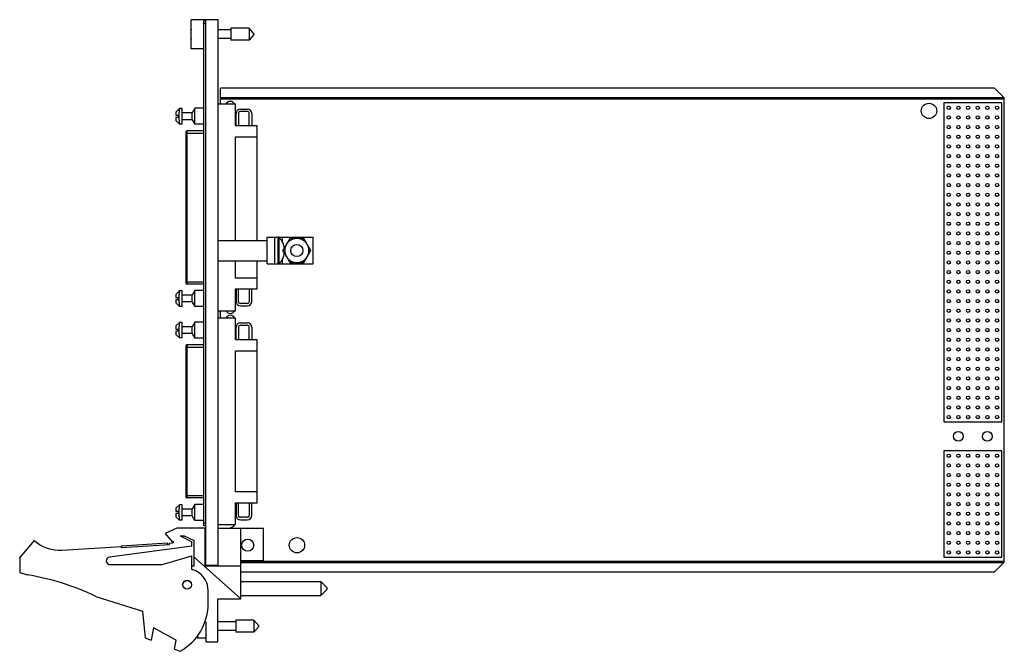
# Model space of a CAD drawing. Header units: inches. Extents: x 0 to 34, y 0 to 22.
# Tile 3 of 12: x 17.1 to 25.1, y 6.7 to 11.8. Entities that reach past the tile are written whole.
import ezdxf

# ---------------------------------------------------------------- set-up
doc = ezdxf.new("R2010")
doc.units = ezdxf.units.IN
doc.header["$LTSCALE"] = 1.87
doc.header["$MEASUREMENT"] = 0
doc.layers.get('0').update_dxf_attribs({"linetype": 'CONTINUOUS'})

msp = doc.modelspace()

# ---------------------------------------------------------------- linework, layer by layer
at = {"color": 7, "linetype": 'CONTINUOUS'}
for p, q in [((18.4671, 11.5621), (18.4671, 11.7991)), ((18.5871, 11.7991), (18.4671, 11.7991)), ((18.5721, 7.6786), (18.5721, 11.7886)), ((18.5871, 11.7886), (18.5721, 11.7886)), ((18.5871, 7.3556), (18.5871, 11.7991)), ((18.6871, 11.7986), (18.5871, 11.7986)), ((18.6871, 7.3486), (18.6871, 11.7986)), ((18.5871, 11.7686), (18.5721, 11.7686)), ((18.7908, 11.7156), (18.6871, 11.7156)), ((18.7908, 11.7298), (18.7908, 11.6314)), ((18.9388, 11.7298), (18.7908, 11.7298)), ((18.9388, 11.7298), (18.9388, 11.6314)), ((18.9801, 11.6806), (18.9388, 11.7298)), ((18.4671, 11.6944), (18.4647, 11.6944)), ((18.4647, 11.6668), (18.4671, 11.6668)), ((18.7908, 11.6455), (18.6871, 11.6455)), ((18.9388, 11.6314), (18.7908, 11.6314)), ((18.9801, 11.6806), (18.9388, 11.6314)), ((18.5721, 11.5621), (18.4671, 11.5621)), ((18.7071, 11.1108), (18.7071, 11.2416)), ((25.0081, 11.2416), (18.7071, 11.2416)), ((25.0081, 11.2416), (25.0871, 11.1626)), ((18.7071, 11.1662), (25.0834, 11.1662)), ((18.7071, 11.1606), (25.0871, 11.1606)), ((18.7071, 11.155), (25.0871, 11.155)), ((25.0871, 7.3836), (25.0871, 11.1626)), ((18.3441, 11.0472), (18.3727, 11.0759)), ((18.3727, 11.0759), (18.3727, 11.0759)), ((18.3951, 11.0759), (18.3727, 11.0759)), ((18.3951, 10.9489), (18.3951, 11.0759)), ((18.4981, 11.0774), (18.4751, 11.04)), ((18.4979, 10.9474), (18.4981, 11.0774)), ((18.5721, 11.0774), (18.4981, 11.0774)), ((18.8289, 11.1108), (18.6871, 11.1108)), ((18.8289, 10.9336), (18.8289, 11.1108)), ((18.8688, 11.0714), (18.9249, 11.0714)), ((25.0673, 11.1224), (24.5953, 11.1224)), ((24.5953, 11.1224), (24.5953, 8.5244)), ((25.0673, 8.5244), (25.0673, 11.1224)), ((18.3441, 11.0472), (18.3441, 11.0216)), ((18.3441, 11.0216), (18.3651, 11.0216)), ((18.3441, 11.0032), (18.3441, 10.9775)), ((18.3651, 11.0032), (18.3441, 11.0032)), ((18.3651, 11.0032), (18.3651, 11.0216)), ((18.4751, 11.0399), (18.3951, 11.0399)), ((18.4751, 10.9849), (18.3951, 10.9849)), ((18.4751, 10.9845), (18.4751, 11.04)), ((18.4751, 10.9845), (18.4979, 10.9474)), ((18.8329, 10.9336), (18.8329, 11.0355)), ((18.8525, 11.0355), (18.8525, 10.9336)), ((18.9249, 11.0517), (18.8688, 11.0517)), ((18.9411, 10.9336), (18.9411, 11.0355)), ((18.9608, 11.0355), (18.9608, 10.9336)), ((18.3441, 10.9775), (18.3727, 10.9489)), ((18.3727, 10.9489), (18.3727, 10.9489)), ((18.3951, 10.9489), (18.3727, 10.9489)), ((18.5721, 10.9474), (18.4979, 10.9474)), ((19.0041, 10.9336), (18.8289, 10.9336)), ((19.0041, 10.0021), (19.0041, 10.9336)), ((18.4273, 9.6541), (18.4273, 10.8864)), ((18.4273, 10.8746), (18.5721, 10.8746)), ((18.4352, 9.6462), (18.4352, 10.8943)), ((18.5721, 10.8943), (18.4352, 10.8943)), ((18.8289, 10.0021), (18.8289, 10.845)), ((18.8289, 10.845), (19.0041, 10.845)), ((19.0871, 9.8106), (19.0871, 10.0286)), ((19.0871, 10.0286), (19.1491, 10.0286)), ((19.1491, 9.8101), (19.1491, 10.0291)), ((19.1491, 10.0291), (19.1771, 10.0291)), ((19.1771, 9.8101), (19.1771, 10.0291)), ((19.1802, 10.0286), (19.4621, 10.0286)), ((19.184, 9.8129), (19.184, 10.0263)), ((19.2111, 9.9905), (19.2111, 10.0286)), ((19.4621, 9.8106), (19.4621, 10.0286)), ((18.6871, 10.0021), (19.0871, 10.0021)), ((19.2157, 9.9804), (19.216, 9.9806)), ((19.2712, 10.018), (19.2257, 9.9392)), ((19.3849, 10.018), (19.2712, 10.018)), ((19.4417, 9.9196), (19.3849, 10.018)), ((19.2157, 9.9291), (19.216, 9.9291)), ((19.216, 9.9101), (19.2157, 9.9101)), ((19.216, 9.8586), (19.2157, 9.8587)), ((19.2199, 9.9291), (19.216, 9.9223)), ((19.216, 9.9291), (19.2227, 9.9291)), ((19.216, 9.9169), (19.2199, 9.9101)), ((19.2227, 9.9101), (19.216, 9.9101)), ((19.2257, 9.9), (19.2712, 9.8212)), ((19.3849, 9.8212), (19.4417, 9.9196)), ((18.6871, 9.8371), (19.0871, 9.8371)), ((18.8289, 9.6954), (18.8289, 9.8371)), ((19.0041, 9.6069), (19.0041, 9.8371)), ((19.0871, 9.8106), (19.1491, 9.8106)), ((19.1491, 9.8101), (19.1771, 9.8101)), ((19.1802, 9.8106), (19.4621, 9.8106)), ((19.2111, 9.8106), (19.2111, 9.8487)), ((19.2712, 9.8212), (19.3849, 9.8212)), ((18.4273, 9.6659), (18.5721, 9.6659)), ((18.5721, 9.6462), (18.4352, 9.6462)), ((19.0041, 9.6954), (18.8289, 9.6954)), ((18.3441, 9.563), (18.3727, 9.5916)), ((18.3441, 9.563), (18.3441, 9.5374)), ((18.3727, 9.5916), (18.3727, 9.5916)), ((18.3951, 9.5916), (18.3727, 9.5916)), ((18.3951, 9.4646), (18.3951, 9.5916)), ((18.4751, 9.5556), (18.3951, 9.5556)), ((18.4981, 9.5931), (18.4751, 9.5557)), ((18.4751, 9.5003), (18.4751, 9.5557)), ((18.4979, 9.4631), (18.4981, 9.5931)), ((18.5721, 9.5931), (18.4981, 9.5931)), ((18.8289, 9.4297), (18.8289, 9.6069)), ((18.8289, 9.6069), (19.0041, 9.6069)), ((18.8329, 9.6069), (18.8329, 9.505)), ((18.8525, 9.505), (18.8525, 9.6069)), ((18.9411, 9.6069), (18.9411, 9.505)), ((18.9608, 9.505), (18.9608, 9.6069)), ((18.3441, 9.5374), (18.3651, 9.5374)), ((18.3441, 9.5189), (18.3441, 9.4933)), ((18.3651, 9.5189), (18.3441, 9.5189)), ((18.3441, 9.4933), (18.3727, 9.4646)), ((18.3651, 9.5189), (18.3651, 9.5374)), ((18.3727, 9.4646), (18.3727, 9.4646)), ((18.3951, 9.4646), (18.3727, 9.4646)), ((18.4751, 9.5006), (18.3951, 9.5006)), ((18.4751, 9.5003), (18.4979, 9.4631)), ((18.5721, 9.4631), (18.4979, 9.4631)), ((18.9249, 9.4887), (18.8688, 9.4887)), ((18.8688, 9.4691), (18.9249, 9.4691)), ((18.6871, 9.4297), (18.8289, 9.4297)), ((18.7071, 9.3697), (18.7071, 9.4297)), ((18.3441, 9.3061), (18.3727, 9.3348)), ((18.3441, 9.3061), (18.3441, 9.2805)), ((18.3727, 9.3348), (18.3727, 9.3348)), ((18.3951, 9.3348), (18.3727, 9.3348)), ((18.3951, 9.2078), (18.3951, 9.3348)), ((18.4751, 9.2988), (18.3951, 9.2988)), ((18.4981, 9.3363), (18.4751, 9.2989)), ((18.4751, 9.2434), (18.4751, 9.2989)), ((18.4979, 9.2063), (18.4981, 9.3363)), ((18.5721, 9.3363), (18.4981, 9.3363)), ((18.8289, 9.3697), (18.6871, 9.3697)), ((18.8289, 9.1925), (18.8289, 9.3697)), ((18.8688, 9.3303), (18.9249, 9.3303)), ((18.9249, 9.3106), (18.8688, 9.3106)), ((18.3441, 9.2805), (18.3651, 9.2805)), ((18.3441, 9.2621), (18.3441, 9.2364)), ((18.3651, 9.2621), (18.3441, 9.2621)), ((18.3441, 9.2364), (18.3727, 9.2078)), ((18.3651, 9.2621), (18.3651, 9.2805)), ((18.4751, 9.2438), (18.3951, 9.2438)), ((18.4751, 9.2434), (18.4979, 9.2063)), ((18.8329, 9.1925), (18.8329, 9.2944)), ((18.8525, 9.2944), (18.8525, 9.1925)), ((18.9411, 9.1925), (18.9411, 9.2944)), ((18.9608, 9.2944), (18.9608, 9.1925)), ((18.3727, 9.2078), (18.3727, 9.2078)), ((18.3951, 9.2078), (18.3727, 9.2078)), ((18.4273, 7.913), (18.4273, 9.1453)), ((18.4352, 7.9051), (18.4352, 9.1532)), ((18.5721, 9.1532), (18.4352, 9.1532)), ((18.5721, 9.2063), (18.4979, 9.2063)), ((19.0041, 9.1925), (18.8289, 9.1925)), ((19.0041, 7.8658), (19.0041, 9.1925)), ((18.4273, 9.1335), (18.5721, 9.1335)), ((18.8289, 7.9543), (18.8289, 9.1039)), ((18.8289, 9.1039), (19.0041, 9.1039)), ((24.5953, 8.5244), (25.0673, 8.5244)), ((25.0673, 8.2878), (24.5953, 8.2878)), ((24.5953, 8.2878), (24.5953, 7.4228)), ((25.0673, 7.4228), (25.0673, 8.2878)), ((19.0041, 7.9543), (18.8289, 7.9543)), ((18.4273, 7.9248), (18.5721, 7.9248)), ((18.5721, 7.9051), (18.4352, 7.9051)), ((18.8289, 7.6886), (18.8289, 7.8658)), ((18.8289, 7.8658), (19.0041, 7.8658)), ((18.8329, 7.8658), (18.8329, 7.7639)), ((18.8525, 7.7639), (18.8525, 7.8658)), ((18.9411, 7.8658), (18.9411, 7.7639)), ((18.9608, 7.7639), (18.9608, 7.8658)), ((18.3441, 7.8219), (18.3727, 7.8505)), ((18.3441, 7.8219), (18.3441, 7.7963)), ((18.3441, 7.7963), (18.3651, 7.7963)), ((18.3441, 7.7778), (18.3441, 7.7522)), ((18.3651, 7.7778), (18.3441, 7.7778)), ((18.3651, 7.7778), (18.3651, 7.7963)), ((18.3951, 7.8505), (18.3727, 7.8505)), ((18.3727, 7.8505), (18.3727, 7.8505)), ((18.3951, 7.7235), (18.3951, 7.8505)), ((18.4751, 7.8145), (18.3951, 7.8145)), ((18.4981, 7.852), (18.4751, 7.8146)), ((18.4751, 7.7592), (18.4751, 7.8146)), ((18.4979, 7.722), (18.4981, 7.852)), ((18.5721, 7.852), (18.4981, 7.852)), ((18.3441, 7.7522), (18.3727, 7.7235)), ((18.3727, 7.7235), (18.3727, 7.7235)), ((18.3951, 7.7235), (18.3727, 7.7235)), ((18.4751, 7.7595), (18.3951, 7.7595)), ((18.4979, 7.722), (18.4751, 7.7592)), ((18.5721, 7.722), (18.4979, 7.722)), ((18.5871, 7.6986), (18.5721, 7.6986)), ((18.9249, 7.7476), (18.8688, 7.7476)), ((18.8688, 7.728), (18.9249, 7.728)), ((18.3521, 7.6586), (18.2571, 7.6156)), ((18.2571, 7.6156), (18.3171, 7.5456)), ((18.5821, 7.6586), (18.3521, 7.6586)), ((18.5871, 7.6786), (18.5721, 7.6786)), ((18.5821, 7.3486), (18.5821, 7.6586)), ((18.6871, 7.6886), (18.8289, 7.6886)), ((18.6871, 7.6586), (19.0571, 7.6586)), ((18.7871, 7.6656), (18.7871, 7.6586)), ((18.8731, 7.0836), (18.8731, 7.6586)), ((19.0571, 7.3956), (19.0571, 7.6586)), ((17.0721, 7.4186), (17.1921, 7.5586)), ((17.9006, 7.516), (18.2748, 7.5405)), ((18.2758, 7.5255), (18.2748, 7.5405)), ((18.2901, 7.5365), (18.3221, 7.5386)), ((18.2908, 7.5265), (18.2901, 7.5365)), ((18.3171, 7.5456), (18.3221, 7.5531)), ((18.3221, 7.5531), (18.3221, 7.5386)), ((18.3781, 7.5956), (18.4721, 7.5486)), ((18.3781, 7.5956), (18.4102, 7.5956)), ((18.4102, 7.5956), (18.4921, 7.5586)), ((18.4721, 7.5136), (18.4721, 7.5486)), ((18.4921, 7.3486), (18.4921, 7.5586)), ((17.4156, 7.4792), (17.901, 7.511)), ((18.4721, 7.5136), (17.8031, 7.4233)), ((17.9016, 7.501), (17.9006, 7.516)), ((17.9016, 7.501), (18.2908, 7.5265)), ((17.0721, 7.4186), (17.0721, 7.2986)), ((18.2321, 7.3636), (18.4721, 7.4336)), ((18.4721, 7.3236), (18.4721, 7.4336)), ((18.8731, 7.0836), (18.4921, 7.4242)), ((18.8731, 7.3956), (19.0571, 7.3956)), ((18.8731, 7.3912), (25.0871, 7.3912)), ((18.8731, 7.3856), (25.0871, 7.3856)), ((18.8731, 7.38), (25.0834, 7.38)), ((24.5953, 7.4228), (25.0673, 7.4228)), ((25.0081, 7.3046), (25.0871, 7.3836)), ((17.0721, 7.2986), (17.1341, 7.2791)), ((17.8071, 7.3636), (18.2321, 7.3636)), ((18.4921, 7.3486), (18.4721, 7.3486)), ((18.8731, 7.3486), (18.5821, 7.3486)), ((18.6871, 7.3556), (18.5871, 7.3556)), ((18.8731, 7.3046), (25.0081, 7.3046)), ((18.8731, 7.2261), (19.5231, 7.2261)), ((19.5731, 7.1761), (19.5231, 7.2261)), ((19.5231, 7.2261), (19.5231, 7.1111)), ((18.6071, 7.0486), (18.6071, 7.1493)), ((19.5731, 7.1611), (19.5231, 7.1111)), ((19.5731, 7.1761), (19.5731, 7.1611)), ((17.692, 7.1033), (18.0721, 6.9836)), ((18.6851, 6.7336), (18.6851, 7.0836)), ((18.6851, 7.0836), (18.8731, 7.0836)), ((18.8731, 7.1111), (19.5231, 7.1111)), ((18.0721, 6.9836), (18.0921, 6.7666)), ((18.5813, 6.8984), (18.5871, 6.8936)), ((18.5871, 6.8936), (18.5871, 6.7336)), ((18.8308, 6.8966), (18.6851, 6.8966)), ((18.8308, 6.9108), (18.8308, 6.8124)), ((18.9788, 6.9108), (18.8308, 6.9108)), ((19.0201, 6.8616), (18.9788, 6.9108)), ((18.9788, 6.9108), (18.9788, 6.8124)), ((18.1621, 6.8474), (18.1421, 6.7474)), ((18.346, 6.7474), (18.1621, 6.8474)), ((18.8308, 6.8265), (18.6851, 6.8265)), ((19.0201, 6.8616), (18.9788, 6.8124)), ((18.0921, 6.7666), (18.1421, 6.7474)), ((18.3315, 6.6745), (18.346, 6.7474)), ((18.5201, 6.7829), (18.5201, 6.7636)), ((18.5871, 6.7636), (18.5201, 6.7636)), ((18.5871, 6.7336), (18.6851, 6.7336)), ((18.9788, 6.8124), (18.8308, 6.8124)), ((18.3315, 6.6745), (18.3781, 6.6566))]:
    msp.add_line(p, q, dxfattribs=at)
for centre, radius in [((24.4741, 11.0566), 0.0625), ((24.6346, 11.082), 0.014), ((24.7133, 11.082), 0.014), ((24.792, 11.082), 0.014), ((24.8707, 11.082), 0.014), ((24.9494, 11.082), 0.014), ((25.0281, 11.082), 0.014), ((24.6346, 11.0033), 0.014), ((24.7133, 11.0033), 0.014), ((24.792, 11.0033), 0.014), ((24.8707, 11.0033), 0.014), ((24.9494, 11.0033), 0.014), ((25.0281, 11.0033), 0.014), ((24.6346, 10.9246), 0.014), ((24.7133, 10.9246), 0.014), ((24.792, 10.9246), 0.014), ((24.8707, 10.9246), 0.014), ((24.9494, 10.9246), 0.014), ((25.0281, 10.9246), 0.014), ((24.6346, 10.8459), 0.014), ((24.7133, 10.8459), 0.014), ((24.792, 10.8459), 0.014), ((24.8707, 10.8459), 0.014), ((24.9494, 10.8459), 0.014), ((25.0281, 10.8459), 0.014), ((24.6346, 10.7672), 0.014), ((24.7133, 10.7672), 0.014), ((24.792, 10.7672), 0.014), ((24.8707, 10.7672), 0.014), ((24.9494, 10.7672), 0.014), ((25.0281, 10.7672), 0.014), ((24.6346, 10.6885), 0.014), ((24.7133, 10.6885), 0.014), ((24.792, 10.6885), 0.014), ((24.8707, 10.6885), 0.014), ((24.9494, 10.6885), 0.014), ((25.0281, 10.6885), 0.014), ((24.6346, 10.6098), 0.014), ((24.7133, 10.6098), 0.014), ((24.792, 10.6098), 0.014), ((24.8707, 10.6098), 0.014), ((24.9494, 10.6098), 0.014), ((25.0281, 10.6098), 0.014), ((24.6346, 10.5311), 0.014), ((24.7133, 10.5311), 0.014), ((24.792, 10.5311), 0.014), ((24.8707, 10.5311), 0.014), ((24.9494, 10.5311), 0.014), ((25.0281, 10.5311), 0.014), ((24.6346, 10.4524), 0.014), ((24.7133, 10.4524), 0.014), ((24.792, 10.4524), 0.014), ((24.8707, 10.4524), 0.014), ((24.9494, 10.4524), 0.014), ((25.0281, 10.4524), 0.014), ((24.6346, 10.3737), 0.014), ((24.7133, 10.3737), 0.014), ((24.792, 10.3737), 0.014), ((24.8707, 10.3737), 0.014), ((24.9494, 10.3737), 0.014), ((25.0281, 10.3737), 0.014), ((24.6346, 10.295), 0.014), ((24.7133, 10.295), 0.014), ((24.792, 10.295), 0.014), ((24.8707, 10.295), 0.014), ((24.9494, 10.295), 0.014), ((25.0281, 10.295), 0.014), ((24.6346, 10.2163), 0.014), ((24.7133, 10.2163), 0.014), ((24.792, 10.2163), 0.014), ((24.8707, 10.2163), 0.014), ((24.9494, 10.2163), 0.014), ((25.0281, 10.2163), 0.014), ((24.6346, 10.1376), 0.014), ((24.7133, 10.1376), 0.014), ((24.792, 10.1376), 0.014), ((24.8707, 10.1376), 0.014), ((24.9494, 10.1376), 0.014), ((25.0281, 10.1376), 0.014), ((24.6346, 10.0589), 0.014), ((24.7133, 10.0589), 0.014), ((24.792, 10.0589), 0.014), ((24.8707, 10.0589), 0.014), ((24.9494, 10.0589), 0.014), ((25.0281, 10.0589), 0.014), ((19.3281, 9.9196), 0.0492), ((24.6346, 9.9802), 0.014), ((24.7133, 9.9802), 0.014), ((24.792, 9.9802), 0.014), ((24.8707, 9.9802), 0.014), ((24.9494, 9.9802), 0.014), ((25.0281, 9.9802), 0.014), ((24.6346, 9.9015), 0.014), ((24.7133, 9.9015), 0.014), ((24.792, 9.9015), 0.014), ((24.8707, 9.9015), 0.014), ((24.9494, 9.9015), 0.014), ((25.0281, 9.9015), 0.014), ((24.6346, 9.8228), 0.014), ((24.7133, 9.8228), 0.014), ((24.792, 9.8228), 0.014), ((24.8707, 9.8228), 0.014), ((24.9494, 9.8228), 0.014), ((25.0281, 9.8228), 0.014), ((24.6346, 9.7441), 0.014), ((24.7133, 9.7441), 0.014), ((24.792, 9.7441), 0.014), ((24.8707, 9.7441), 0.014), ((24.9494, 9.7441), 0.014), ((25.0281, 9.7441), 0.014), ((24.6346, 9.6654), 0.014), ((24.7133, 9.6654), 0.014), ((24.792, 9.6654), 0.014), ((24.8707, 9.6654), 0.014), ((24.9494, 9.6654), 0.014), ((25.0281, 9.6654), 0.014), ((24.6346, 9.5867), 0.014), ((24.7133, 9.5867), 0.014), ((24.792, 9.5867), 0.014), ((24.8707, 9.5867), 0.014), ((24.9494, 9.5867), 0.014), ((25.0281, 9.5867), 0.014), ((24.6346, 9.508), 0.014), ((24.7133, 9.508), 0.014), ((24.792, 9.508), 0.014), ((24.8707, 9.508), 0.014), ((24.9494, 9.508), 0.014), ((25.0281, 9.508), 0.014), ((24.6346, 9.4293), 0.014), ((24.7133, 9.4293), 0.014), ((24.792, 9.4293), 0.014), ((24.8707, 9.4293), 0.014), ((24.9494, 9.4293), 0.014), ((25.0281, 9.4293), 0.014), ((24.6346, 9.3506), 0.014), ((24.7133, 9.3506), 0.014), ((24.792, 9.3506), 0.014), ((24.8707, 9.3506), 0.014), ((24.9494, 9.3506), 0.014), ((25.0281, 9.3506), 0.014), ((24.6346, 9.2719), 0.014), ((24.7133, 9.2719), 0.014), ((24.792, 9.2719), 0.014), ((24.8707, 9.2719), 0.014), ((24.9494, 9.2719), 0.014), ((25.0281, 9.2719), 0.014), ((24.6346, 9.1932), 0.014), ((24.7133, 9.1932), 0.014), ((24.792, 9.1932), 0.014), ((24.8707, 9.1932), 0.014), ((24.9494, 9.1932), 0.014), ((25.0281, 9.1932), 0.014), ((24.6346, 9.1145), 0.014), ((24.7133, 9.1145), 0.014), ((24.792, 9.1145), 0.014), ((24.8707, 9.1145), 0.014), ((24.9494, 9.1145), 0.014), ((25.0281, 9.1145), 0.014), ((24.6346, 9.0358), 0.014), ((24.7133, 9.0358), 0.014), ((24.792, 9.0358), 0.014), ((24.8707, 9.0358), 0.014), ((24.9494, 9.0358), 0.014), ((25.0281, 9.0358), 0.014), ((24.6346, 8.9571), 0.014), ((24.7133, 8.9571), 0.014), ((24.792, 8.9571), 0.014), ((24.8707, 8.9571), 0.014), ((24.9494, 8.9571), 0.014), ((25.0281, 8.9571), 0.014), ((24.6346, 8.8784), 0.014), ((24.7133, 8.8784), 0.014), ((24.792, 8.8784), 0.014), ((24.8707, 8.8784), 0.014), ((24.9494, 8.8784), 0.014), ((25.0281, 8.8784), 0.014), ((24.6346, 8.7997), 0.014), ((24.7133, 8.7997), 0.014), ((24.792, 8.7997), 0.014), ((24.8707, 8.7997), 0.014), ((24.9494, 8.7997), 0.014), ((25.0281, 8.7997), 0.014), ((24.6346, 8.721), 0.014), ((24.6346, 8.6423), 0.014), ((24.7133, 8.721), 0.014), ((24.7133, 8.6423), 0.014), ((24.792, 8.721), 0.014), ((24.792, 8.6423), 0.014), ((24.8707, 8.721), 0.014), ((24.8707, 8.6423), 0.014), ((24.9494, 8.721), 0.014), ((24.9494, 8.6423), 0.014), ((25.0281, 8.721), 0.014), ((25.0281, 8.6423), 0.014), ((24.6346, 8.5636), 0.014), ((24.7133, 8.5636), 0.014), ((24.792, 8.5636), 0.014), ((24.8707, 8.5636), 0.014), ((24.9494, 8.5636), 0.014), ((25.0281, 8.5636), 0.014), ((24.7128, 8.4066), 0.0395), ((24.9491, 8.4066), 0.0395), ((24.6346, 8.2486), 0.014), ((24.7133, 8.2486), 0.014), ((24.792, 8.2486), 0.014), ((24.8707, 8.2486), 0.014), ((24.9494, 8.2486), 0.014), ((25.0281, 8.2486), 0.014), ((24.6346, 8.1699), 0.014), ((24.7133, 8.1699), 0.014), ((24.792, 8.1699), 0.014), ((24.8707, 8.1699), 0.014), ((24.9494, 8.1699), 0.014), ((25.0281, 8.1699), 0.014), ((24.6346, 8.0912), 0.014), ((24.7133, 8.0912), 0.014), ((24.792, 8.0912), 0.014), ((24.8707, 8.0912), 0.014), ((24.9494, 8.0912), 0.014), ((25.0281, 8.0912), 0.014), ((24.6346, 8.0125), 0.014), ((24.7133, 8.0125), 0.014), ((24.792, 8.0125), 0.014), ((24.8707, 8.0125), 0.014), ((24.9494, 8.0125), 0.014), ((25.0281, 8.0125), 0.014), ((24.6346, 7.9338), 0.014), ((24.7133, 7.9338), 0.014), ((24.792, 7.9338), 0.014), ((24.8707, 7.9338), 0.014), ((24.9494, 7.9338), 0.014), ((25.0281, 7.9338), 0.014), ((24.6346, 7.8551), 0.014), ((24.7133, 7.8551), 0.014), ((24.792, 7.8551), 0.014), ((24.8707, 7.8551), 0.014), ((24.9494, 7.8551), 0.014), ((25.0281, 7.8551), 0.014), ((24.6346, 7.7764), 0.014), ((24.7133, 7.7764), 0.014), ((24.792, 7.7764), 0.014), ((24.8707, 7.7764), 0.014), ((24.9494, 7.7764), 0.014), ((25.0281, 7.7764), 0.014), ((24.6346, 7.6977), 0.014), ((24.7133, 7.6977), 0.014), ((24.792, 7.6977), 0.014), ((24.8707, 7.6977), 0.014), ((24.9494, 7.6977), 0.014), ((25.0281, 7.6977), 0.014), ((24.6346, 7.619), 0.014), ((24.7133, 7.619), 0.014), ((24.792, 7.619), 0.014), ((24.8707, 7.619), 0.014), ((24.9494, 7.619), 0.014), ((25.0281, 7.619), 0.014), ((18.9281, 7.5206), 0.0492), ((19.3291, 7.5206), 0.0625), ((24.6346, 7.5403), 0.014), ((24.7133, 7.5403), 0.014), ((24.792, 7.5403), 0.014), ((24.8707, 7.5403), 0.014), ((24.9494, 7.5403), 0.014), ((25.0281, 7.5403), 0.014), ((24.6346, 7.4616), 0.014), ((24.7133, 7.4616), 0.014), ((24.792, 7.4616), 0.014), ((24.8707, 7.4616), 0.014), ((24.9494, 7.4616), 0.014), ((25.0281, 7.4616), 0.014), ((18.4351, 7.1986), 0.0365), ((18.4351, 7.1986), 0.035)]:
    msp.add_circle(centre, radius, dxfattribs=at)
for centre, radius, start, end in [((18.7774, 11.6806), 0.313, 172.55272, 177.47621), ((18.7774, 11.6806), 0.313, 182.52379, 187.44728), ((18.7866, 11.0953), 0.039, 23.43048, 156.56952), ((18.8688, 11.0355), 0.0359, 90, 180), ((18.9249, 11.0355), 0.0359, 0, 90), ((18.8688, 11.0355), 0.0163, 90, 180), ((18.9249, 11.0355), 0.0163, 0, 90), ((18.4352, 10.8864), 0.00787, 90, 180.00014), ((19.1771, 10.0191), 0.01, 45.77024, 90), ((19.0802, 9.9196), 0.1489, 24.19106, 45.77024), ((19.0794, 9.9196), 0.1493, 23.80066, 24.05105), ((19.0802, 9.9196), 0.1486, 16.42263, 23.9292), ((19.1156, 9.9341), 0.1105, 3.56718, 14.39562), ((19.0802, 9.9196), 0.1489, 314.22976, 335.80894), ((19.0462, 9.9196), 0.1698, 356.80123, 3.19877), ((19.0794, 9.9196), 0.1493, 335.94895, 336.19934), ((19.0802, 9.9196), 0.1486, 336.0708, 343.57737), ((19.1156, 9.9051), 0.1105, 345.60438, 356.43282), ((19.1771, 9.8201), 0.01, 270, 314.22976), ((18.9786, 9.7584), 0.026, 349.33862, 10.66138), ((18.4352, 9.6541), 0.00787, 179.99986, 270), ((18.8688, 9.505), 0.0359, 180, 270), ((18.8688, 9.505), 0.0163, 180, 270), ((18.9249, 9.505), 0.0359, 270, 360), ((18.9249, 9.505), 0.0163, 270, 360), ((18.7866, 9.4457), 0.039, 204.23327, 335.76673), ((18.7866, 9.3537), 0.039, 24.23327, 155.76673), ((18.8688, 9.2944), 0.0359, 90, 180), ((18.8688, 9.2944), 0.0163, 90, 180), ((18.9249, 9.2944), 0.0359, 0, 90), ((18.9249, 9.2944), 0.0163, 0, 90), ((18.4352, 9.1453), 0.00787, 90, 180.00014), ((18.9786, 8.0173), 0.026, 349.33862, 10.66138), ((18.4352, 7.913), 0.00787, 179.99986, 270), ((18.8688, 7.7639), 0.0359, 180, 270), ((18.8688, 7.7639), 0.0163, 180, 270), ((18.9249, 7.7639), 0.0359, 270, 360), ((18.9249, 7.7639), 0.0163, 270, 360), ((18.7866, 7.7046), 0.039, 270.67674, 335.76559), ((17.396, 7.7786), 0.3, 227.16657, 273.74672), ((17.8071, 7.3936), 0.03, 97.68448, 270), ((18.4271, 7.1493), 0.18, 0, 75.52249), ((16.8107, 5.2791), 2.026, 64.21446, 80.81669), ((18.1571, 7.0486), 0.45, 299.41364, 360), ((18.8174, 6.8616), 0.313, 195.63853, 198.25234)]:
    msp.add_arc(centre, radius, start, end, dxfattribs=at)
for points, knots in [([(18.3714, 11.0124), (18.3714, 11.0144), (18.3714, 11.0185), (18.3714, 11.0246), (18.3714, 11.0305), (18.3715, 11.0363), (18.3715, 11.0418), (18.3716, 11.0471), (18.3717, 11.0521), (18.3718, 11.0567), (18.3718, 11.0602), (18.3719, 11.0629), (18.372, 11.0647), (18.372, 11.0663), (18.3721, 11.0679), (18.3721, 11.0693), (18.3722, 11.0706), (18.3723, 11.0717), (18.3723, 11.0728), (18.3724, 11.0736), (18.3724, 11.0743), (18.3725, 11.0747), (18.3725, 11.075), (18.3725, 11.0752), (18.3726, 11.0754), (18.3726, 11.0756), (18.3726, 11.0757), (18.3727, 11.0758), (18.3727, 11.0758), (18.3727, 11.0758), (18.3727, 11.0758), (18.3727, 11.0759)], [0, 0, 0, 0, 0.096662, 0.192417, 0.286369, 0.377636, 0.465363, 0.548728, 0.62695, 0.699298, 0.765094, 0.79534, 0.823723, 0.850176, 0.874638, 0.897052, 0.917366, 0.935533, 0.951512, 0.965266, 0.976765, 0.981662, 0.985988, 0.98974, 0.992919, 0.995526, 0.997564, 0.998373, 0.999044, 0.999584, 1, 1, 1, 1]), ([(18.3727, 10.9489), (18.3727, 10.9489), (18.3727, 10.9489), (18.3727, 10.9489), (18.3727, 10.949), (18.3726, 10.949), (18.3726, 10.9492), (18.3726, 10.9493), (18.3725, 10.9495), (18.3725, 10.9498), (18.3725, 10.95), (18.3724, 10.9505), (18.3724, 10.9511), (18.3723, 10.952), (18.3723, 10.953), (18.3722, 10.9541), (18.3721, 10.9554), (18.3721, 10.9568), (18.372, 10.9584), (18.372, 10.9601), (18.3719, 10.9619), (18.3718, 10.9645), (18.3718, 10.9681), (18.3717, 10.9727), (18.3716, 10.9776), (18.3715, 10.9829), (18.3715, 10.9884), (18.3714, 10.9942), (18.3714, 11.0002), (18.3714, 11.0062), (18.3714, 11.0103), (18.3714, 11.0124)], [0, 0, 0, 0, 0.000416, 0.000956, 0.001627, 0.002436, 0.004474, 0.007081, 0.01026, 0.014012, 0.018338, 0.023235, 0.034734, 0.048488, 0.064467, 0.082634, 0.102948, 0.125362, 0.149824, 0.176277, 0.20466, 0.234906, 0.300702, 0.37305, 0.451272, 0.534637, 0.622364, 0.713631, 0.807583, 0.903338, 1, 1, 1, 1]), ([(19.2227, 9.9291), (19.2231, 9.9301), (19.2239, 9.932), (19.2249, 9.935), (19.2255, 9.938), (19.2258, 9.94), (19.226, 9.941)], [0, 0, 0, 0, 0.256386, 0.507799, 0.755293, 1, 1, 1, 1]), ([(19.2428, 9.9688), (19.2423, 9.9679), (19.2415, 9.9665), (19.2405, 9.9646), (19.2396, 9.9626), (19.2386, 9.9607), (19.2378, 9.9587), (19.2369, 9.9568), (19.236, 9.9543), (19.2349, 9.9512), (19.2339, 9.9482), (19.233, 9.9451), (19.2322, 9.9419), (19.2313, 9.9377), (19.2304, 9.9324), (19.2298, 9.926), (19.2296, 9.9196), (19.2298, 9.9131), (19.2304, 9.9067), (19.2313, 9.9014), (19.2322, 9.8972), (19.233, 9.8941), (19.2339, 9.891), (19.2349, 9.8879), (19.236, 9.8849), (19.2369, 9.8824), (19.2378, 9.8804), (19.2386, 9.8785), (19.2396, 9.8765), (19.2405, 9.8746), (19.2415, 9.8727), (19.2423, 9.8713), (19.2428, 9.8704)], [0, 0, 0, 0, 0.031249, 0.046877, 0.062505, 0.093757, 0.109382, 0.125007, 0.156259, 0.187511, 0.218762, 0.250014, 0.281265, 0.312517, 0.375011, 0.437506, 0.5, 0.562494, 0.624989, 0.687483, 0.718735, 0.749986, 0.781238, 0.812489, 0.843741, 0.874993, 0.890618, 0.906243, 0.937495, 0.953123, 0.968751, 1, 1, 1, 1]), ([(19.3281, 10.018), (19.327, 10.018), (19.3254, 10.018), (19.3232, 10.0179), (19.3211, 10.0178), (19.319, 10.0176), (19.3168, 10.0174), (19.3147, 10.0171), (19.312, 10.0167), (19.3089, 10.0161), (19.3057, 10.0154), (19.3026, 10.0147), (19.2995, 10.0138), (19.2954, 10.0125), (19.2904, 10.0106), (19.2845, 10.0079), (19.2788, 10.0049), (19.2734, 10.0015), (19.2681, 9.9977), (19.264, 9.9943), (19.2608, 9.9914), (19.2585, 9.9892), (19.2562, 9.9869), (19.2541, 9.9845), (19.252, 9.982), (19.2503, 9.9799), (19.249, 9.9782), (19.2478, 9.9765), (19.2465, 9.9747), (19.2454, 9.9729), (19.2442, 9.9711), (19.2434, 9.9697), (19.2428, 9.9688)], [0, 0, 0, 0, 0.031249, 0.046877, 0.062505, 0.093757, 0.109382, 0.125007, 0.156259, 0.187511, 0.218762, 0.250014, 0.281265, 0.312517, 0.375011, 0.437506, 0.5, 0.562494, 0.624989, 0.687483, 0.718735, 0.749986, 0.781238, 0.812489, 0.843741, 0.874993, 0.890618, 0.906243, 0.937495, 0.953123, 0.968751, 1, 1, 1, 1]), ([(19.4133, 9.9688), (19.4128, 9.9697), (19.4119, 9.9711), (19.4108, 9.9729), (19.4096, 9.9747), (19.4084, 9.9765), (19.4071, 9.9782), (19.4058, 9.9799), (19.4041, 9.982), (19.4021, 9.9845), (19.3999, 9.9869), (19.3977, 9.9892), (19.3953, 9.9914), (19.3922, 9.9943), (19.388, 9.9977), (19.3828, 10.0015), (19.3773, 10.0049), (19.3716, 10.0079), (19.3657, 10.0106), (19.3607, 10.0125), (19.3566, 10.0138), (19.3535, 10.0147), (19.3504, 10.0154), (19.3473, 10.0161), (19.3441, 10.0167), (19.3414, 10.0171), (19.3393, 10.0174), (19.3372, 10.0176), (19.335, 10.0178), (19.3329, 10.0179), (19.3307, 10.018), (19.3291, 10.018), (19.3281, 10.018)], [0, 0, 0, 0, 0.031249, 0.046877, 0.062505, 0.093757, 0.109382, 0.125007, 0.156259, 0.187511, 0.218762, 0.250014, 0.281265, 0.312517, 0.375011, 0.437506, 0.5, 0.562494, 0.624989, 0.687483, 0.718735, 0.749986, 0.781238, 0.812489, 0.843741, 0.874993, 0.890618, 0.906243, 0.937495, 0.953123, 0.968751, 1, 1, 1, 1]), ([(19.4133, 9.8704), (19.4138, 9.8713), (19.4146, 9.8727), (19.4156, 9.8746), (19.4166, 9.8765), (19.4175, 9.8785), (19.4184, 9.8804), (19.4192, 9.8824), (19.4202, 9.8849), (19.4213, 9.8879), (19.4222, 9.891), (19.4231, 9.8941), (19.4239, 9.8972), (19.4248, 9.9014), (19.4257, 9.9067), (19.4263, 9.9131), (19.4265, 9.9196), (19.4263, 9.926), (19.4257, 9.9324), (19.4248, 9.9377), (19.4239, 9.9419), (19.4231, 9.9451), (19.4222, 9.9482), (19.4213, 9.9512), (19.4202, 9.9543), (19.4192, 9.9568), (19.4184, 9.9587), (19.4175, 9.9607), (19.4166, 9.9626), (19.4156, 9.9646), (19.4146, 9.9665), (19.4138, 9.9679), (19.4133, 9.9688)], [0, 0, 0, 0, 0.031249, 0.046877, 0.062505, 0.093757, 0.109382, 0.125007, 0.156259, 0.187511, 0.218762, 0.250014, 0.281265, 0.312517, 0.375011, 0.437506, 0.5, 0.562494, 0.624989, 0.687483, 0.718735, 0.749986, 0.781238, 0.812489, 0.843741, 0.874993, 0.890618, 0.906243, 0.937495, 0.953123, 0.968751, 1, 1, 1, 1]), ([(19.226, 9.8982), (19.2258, 9.8992), (19.2255, 9.9012), (19.2249, 9.9042), (19.2239, 9.9072), (19.2231, 9.9091), (19.2227, 9.9101)], [0, 0, 0, 0, 0.244707, 0.492201, 0.743614, 1, 1, 1, 1]), ([(19.2428, 9.8704), (19.2434, 9.8694), (19.2442, 9.8681), (19.2454, 9.8663), (19.2465, 9.8645), (19.2478, 9.8627), (19.249, 9.861), (19.2503, 9.8593), (19.252, 9.8571), (19.2541, 9.8547), (19.2562, 9.8523), (19.2585, 9.85), (19.2608, 9.8478), (19.264, 9.8449), (19.2681, 9.8415), (19.2734, 9.8377), (19.2788, 9.8343), (19.2845, 9.8313), (19.2904, 9.8286), (19.2954, 9.8267), (19.2995, 9.8254), (19.3026, 9.8245), (19.3057, 9.8237), (19.3089, 9.8231), (19.312, 9.8225), (19.3147, 9.8221), (19.3168, 9.8218), (19.319, 9.8216), (19.3211, 9.8214), (19.3232, 9.8213), (19.3254, 9.8212), (19.327, 9.8212), (19.3281, 9.8212)], [0, 0, 0, 0, 0.031249, 0.046877, 0.062505, 0.093757, 0.109382, 0.125007, 0.156259, 0.187511, 0.218762, 0.250014, 0.281265, 0.312517, 0.375011, 0.437506, 0.5, 0.562494, 0.624989, 0.687483, 0.718735, 0.749986, 0.781238, 0.812489, 0.843741, 0.874993, 0.890618, 0.906243, 0.937495, 0.953123, 0.968751, 1, 1, 1, 1]), ([(19.3281, 9.8212), (19.3291, 9.8212), (19.3307, 9.8212), (19.3329, 9.8213), (19.335, 9.8214), (19.3372, 9.8216), (19.3393, 9.8218), (19.3414, 9.8221), (19.3441, 9.8225), (19.3473, 9.8231), (19.3504, 9.8237), (19.3535, 9.8245), (19.3566, 9.8254), (19.3607, 9.8267), (19.3657, 9.8286), (19.3716, 9.8313), (19.3773, 9.8343), (19.3828, 9.8377), (19.388, 9.8415), (19.3922, 9.8449), (19.3953, 9.8478), (19.3977, 9.85), (19.3999, 9.8523), (19.4021, 9.8547), (19.4041, 9.8571), (19.4058, 9.8593), (19.4071, 9.861), (19.4084, 9.8627), (19.4096, 9.8645), (19.4108, 9.8663), (19.4119, 9.8681), (19.4128, 9.8694), (19.4133, 9.8704)], [0, 0, 0, 0, 0.031249, 0.046877, 0.062505, 0.093757, 0.109382, 0.125007, 0.156259, 0.187511, 0.218762, 0.250014, 0.281265, 0.312517, 0.375011, 0.437506, 0.5, 0.562494, 0.624989, 0.687483, 0.718735, 0.749986, 0.781238, 0.812489, 0.843741, 0.874993, 0.890618, 0.906243, 0.937495, 0.953123, 0.968751, 1, 1, 1, 1]), ([(18.3714, 9.5281), (18.3714, 9.5302), (18.3714, 9.5342), (18.3714, 9.5403), (18.3714, 9.5463), (18.3715, 9.552), (18.3715, 9.5576), (18.3716, 9.5629), (18.3717, 9.5678), (18.3718, 9.5724), (18.3718, 9.576), (18.3719, 9.5786), (18.372, 9.5804), (18.372, 9.5821), (18.3721, 9.5836), (18.3721, 9.5851), (18.3722, 9.5863), (18.3723, 9.5875), (18.3723, 9.5885), (18.3724, 9.5894), (18.3724, 9.59), (18.3725, 9.5905), (18.3725, 9.5907), (18.3725, 9.591), (18.3726, 9.5912), (18.3726, 9.5913), (18.3726, 9.5914), (18.3727, 9.5915), (18.3727, 9.5915), (18.3727, 9.5916), (18.3727, 9.5916), (18.3727, 9.5916)], [0, 0, 0, 0, 0.096662, 0.192417, 0.286369, 0.377636, 0.465363, 0.548728, 0.62695, 0.699298, 0.765094, 0.79534, 0.823723, 0.850176, 0.874638, 0.897052, 0.917366, 0.935533, 0.951512, 0.965266, 0.976765, 0.981662, 0.985988, 0.98974, 0.992919, 0.995526, 0.997564, 0.998373, 0.999044, 0.999584, 1, 1, 1, 1]), ([(18.3727, 9.4646), (18.3727, 9.4646), (18.3727, 9.4647), (18.3727, 9.4647), (18.3727, 9.4647), (18.3726, 9.4648), (18.3726, 9.4649), (18.3726, 9.4651), (18.3725, 9.4653), (18.3725, 9.4655), (18.3725, 9.4658), (18.3724, 9.4662), (18.3724, 9.4668), (18.3723, 9.4677), (18.3723, 9.4687), (18.3722, 9.4699), (18.3721, 9.4712), (18.3721, 9.4726), (18.372, 9.4741), (18.372, 9.4758), (18.3719, 9.4776), (18.3718, 9.4803), (18.3718, 9.4838), (18.3717, 9.4884), (18.3716, 9.4934), (18.3715, 9.4986), (18.3715, 9.5042), (18.3714, 9.51), (18.3714, 9.5159), (18.3714, 9.522), (18.3714, 9.5261), (18.3714, 9.5281)], [0, 0, 0, 0, 0.000416, 0.000956, 0.001627, 0.002436, 0.004474, 0.007081, 0.01026, 0.014012, 0.018338, 0.023235, 0.034734, 0.048488, 0.064467, 0.082634, 0.102948, 0.125362, 0.149824, 0.176277, 0.20466, 0.234906, 0.300702, 0.37305, 0.451272, 0.534637, 0.622364, 0.713631, 0.807583, 0.903338, 1, 1, 1, 1]), ([(18.3714, 9.2713), (18.3714, 9.2733), (18.3714, 9.2774), (18.3714, 9.2835), (18.3714, 9.2894), (18.3715, 9.2952), (18.3715, 9.3007), (18.3716, 9.306), (18.3717, 9.311), (18.3718, 9.3156), (18.3718, 9.3191), (18.3719, 9.3218), (18.372, 9.3236), (18.372, 9.3252), (18.3721, 9.3268), (18.3721, 9.3282), (18.3722, 9.3295), (18.3723, 9.3306), (18.3723, 9.3317), (18.3724, 9.3325), (18.3724, 9.3332), (18.3725, 9.3336), (18.3725, 9.3339), (18.3725, 9.3341), (18.3726, 9.3343), (18.3726, 9.3345), (18.3726, 9.3346), (18.3727, 9.3347), (18.3727, 9.3347), (18.3727, 9.3347), (18.3727, 9.3347), (18.3727, 9.3348)], [0, 0, 0, 0, 0.096662, 0.192417, 0.286369, 0.377636, 0.465363, 0.548728, 0.62695, 0.699298, 0.765094, 0.79534, 0.823723, 0.850176, 0.874638, 0.897052, 0.917366, 0.935533, 0.951512, 0.965266, 0.976765, 0.981662, 0.985988, 0.98974, 0.992919, 0.995526, 0.997564, 0.998373, 0.999044, 0.999584, 1, 1, 1, 1]), ([(18.3727, 9.2078), (18.3727, 9.2078), (18.3727, 9.2078), (18.3727, 9.2078), (18.3727, 9.2079), (18.3726, 9.2079), (18.3726, 9.2081), (18.3726, 9.2082), (18.3725, 9.2084), (18.3725, 9.2087), (18.3725, 9.2089), (18.3724, 9.2094), (18.3724, 9.21), (18.3723, 9.2109), (18.3723, 9.2119), (18.3722, 9.213), (18.3721, 9.2143), (18.3721, 9.2157), (18.372, 9.2173), (18.372, 9.219), (18.3719, 9.2208), (18.3718, 9.2234), (18.3718, 9.227), (18.3717, 9.2316), (18.3716, 9.2365), (18.3715, 9.2418), (18.3715, 9.2473), (18.3714, 9.2531), (18.3714, 9.2591), (18.3714, 9.2651), (18.3714, 9.2692), (18.3714, 9.2713)], [0, 0, 0, 0, 0.000416, 0.000956, 0.001627, 0.002436, 0.004474, 0.007081, 0.01026, 0.014012, 0.018338, 0.023235, 0.034734, 0.048488, 0.064467, 0.082634, 0.102948, 0.125362, 0.149824, 0.176277, 0.20466, 0.234906, 0.300702, 0.37305, 0.451272, 0.534637, 0.622364, 0.713631, 0.807583, 0.903338, 1, 1, 1, 1]), ([(18.3714, 7.787), (18.3714, 7.7891), (18.3714, 7.7931), (18.3714, 7.7992), (18.3714, 7.8051), (18.3715, 7.8109), (18.3715, 7.8165), (18.3716, 7.8218), (18.3717, 7.8267), (18.3718, 7.8313), (18.3718, 7.8349), (18.3719, 7.8375), (18.372, 7.8393), (18.372, 7.841), (18.3721, 7.8425), (18.3721, 7.844), (18.3722, 7.8452), (18.3723, 7.8464), (18.3723, 7.8474), (18.3724, 7.8483), (18.3724, 7.8489), (18.3725, 7.8494), (18.3725, 7.8496), (18.3725, 7.8499), (18.3726, 7.8501), (18.3726, 7.8502), (18.3726, 7.8503), (18.3727, 7.8504), (18.3727, 7.8504), (18.3727, 7.8505), (18.3727, 7.8505), (18.3727, 7.8505)], [0, 0, 0, 0, 0.096662, 0.192417, 0.286369, 0.377636, 0.465363, 0.548728, 0.62695, 0.699298, 0.765094, 0.79534, 0.823723, 0.850176, 0.874638, 0.897052, 0.917366, 0.935533, 0.951512, 0.965266, 0.976765, 0.981662, 0.985988, 0.98974, 0.992919, 0.995526, 0.997564, 0.998373, 0.999044, 0.999584, 1, 1, 1, 1]), ([(18.3727, 7.7235), (18.3727, 7.7235), (18.3727, 7.7235), (18.3727, 7.7236), (18.3727, 7.7236), (18.3726, 7.7237), (18.3726, 7.7238), (18.3726, 7.724), (18.3725, 7.7242), (18.3725, 7.7244), (18.3725, 7.7247), (18.3724, 7.7251), (18.3724, 7.7257), (18.3723, 7.7266), (18.3723, 7.7276), (18.3722, 7.7288), (18.3721, 7.7301), (18.3721, 7.7315), (18.372, 7.733), (18.372, 7.7347), (18.3719, 7.7365), (18.3718, 7.7392), (18.3718, 7.7427), (18.3717, 7.7473), (18.3716, 7.7523), (18.3715, 7.7575), (18.3715, 7.7631), (18.3714, 7.7689), (18.3714, 7.7748), (18.3714, 7.7809), (18.3714, 7.785), (18.3714, 7.787)], [0, 0, 0, 0, 0.000416, 0.000956, 0.001627, 0.002436, 0.004474, 0.007081, 0.01026, 0.014012, 0.018338, 0.023235, 0.034734, 0.048488, 0.064467, 0.082634, 0.102948, 0.125362, 0.149824, 0.176277, 0.20466, 0.234906, 0.300702, 0.37305, 0.451272, 0.534637, 0.622364, 0.713631, 0.807583, 0.903338, 1, 1, 1, 1])]:
    msp.add_open_spline(points, degree=3, knots=knots, dxfattribs=at)

doc.saveas('drawing.dxf')
